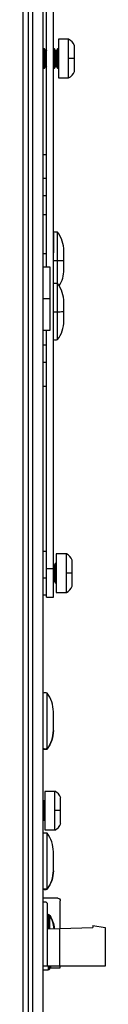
# Model space of a CAD drawing. Header units: millimetres. Extents: x 0 to 2794, y 0 to 2159.
# Tile 7 of 16: x 1260 to 1277, y 1396 to 1600. Entities that reach past the tile are written whole.
import ezdxf

# ---------------------------------------------------------------- set-up
doc = ezdxf.new("R2010")
doc.units = ezdxf.units.MM
doc.header["$LTSCALE"] = 10

msp = doc.modelspace()

# ---------------------------------------------------------------- linework, layer by layer
for p, q in [((1262.19, 1795.76), (1262.19, 348.05)), ((1264.4, 348.05), (1264.4, 1795.8)), ((1260.21, 1767.05), (1260.21, 1321.05)), ((1261.4, 1321.05), (1261.4, 1767.05)), ((1266.57, 1486.25), (1266.57, 1762.25)), ((1265.15, 1548.55), (1265.15, 1751.55)), ((1269.69, 1595.75), (1267.59, 1595.75)), ((1264.6, 1593.74), (1264.4, 1593.4)), ((1264.69, 1593.74), (1264.6, 1593.74)), ((1264.95, 1593.29), (1264.69, 1593.74)), ((1266.7, 1593.74), (1266.57, 1593.52)), ((1266.79, 1593.74), (1266.7, 1593.74)), ((1267.05, 1593.29), (1266.79, 1593.74)), ((1267.4, 1593.74), (1267.14, 1593.29)), ((1267.59, 1593.74), (1267.4, 1593.74)), ((1265.04, 1593.29), (1264.95, 1593.29)), ((1265.15, 1593.48), (1265.04, 1593.29)), ((1267.14, 1593.29), (1267.05, 1593.29)), ((1264.4, 1590.09), (1264.6, 1589.75)), ((1264.6, 1589.75), (1264.69, 1589.75)), ((1264.69, 1589.75), (1264.95, 1590.2)), ((1264.95, 1590.2), (1265.04, 1590.2)), ((1265.04, 1590.2), (1265.15, 1590.01)), ((1266.57, 1589.97), (1266.7, 1589.75)), ((1266.7, 1589.75), (1266.79, 1589.75)), ((1266.79, 1589.75), (1267.05, 1590.2)), ((1267.05, 1590.2), (1267.14, 1590.2)), ((1267.14, 1590.2), (1267.4, 1589.75)), ((1267.4, 1589.75), (1267.59, 1589.75)), ((1267.59, 1587.75), (1269.69, 1587.75)), ((1264.4, 1571.93), (1265.15, 1571.93)), ((1265.15, 1566.93), (1264.4, 1566.93)), ((1264.4, 1563.43), (1265.15, 1563.43)), ((1265.15, 1559.43), (1264.4, 1559.43)), ((1264.4, 1551.43), (1265.15, 1551.43)), ((1265.9, 1548.55), (1264.4, 1548.55)), ((1265.9, 1542.05), (1264.4, 1542.05)), ((1264.4, 1535.55), (1265.9, 1535.55)), ((1265.15, 1486.25), (1265.15, 1535.55)), ((1265.15, 1532.43), (1264.4, 1532.43)), ((1264.4, 1528.93), (1265.15, 1528.93)), ((1264.4, 1523.93), (1265.15, 1523.93)), ((1265.15, 1489.75), (1264.4, 1489.75)), ((1269.23, 1489.25), (1267.13, 1489.25)), ((1265.15, 1486.25), (1266.57, 1486.25)), ((1266.59, 1486.79), (1266.57, 1486.83)), ((1266.68, 1486.79), (1266.59, 1486.79)), ((1266.94, 1487.24), (1266.68, 1486.79)), ((1267.13, 1487.24), (1266.94, 1487.24)), ((1265.15, 1484.23), (1264.4, 1484.23)), ((1266.59, 1483.7), (1266.68, 1483.7)), ((1266.68, 1483.7), (1266.94, 1483.25)), ((1266.94, 1483.25), (1267.13, 1483.25)), ((1264.4, 1480.75), (1265.15, 1480.75)), ((1265.15, 1480.25), (1266.57, 1480.25)), ((1267.13, 1481.25), (1269.23, 1481.25)), ((1265.24, 1448.94), (1265.24, 1448.89)), ((1266.85, 1440.1), (1264.75, 1440.1)), ((1264.56, 1438.1), (1264.4, 1437.82)), ((1264.75, 1438.1), (1264.56, 1438.1)), ((1264.4, 1434.39), (1264.56, 1434.11)), ((1264.56, 1434.11), (1264.75, 1434.11)), ((1264.75, 1432.1), (1266.85, 1432.1)), ((1265.24, 1419.94), (1265.24, 1419.89)), ((1267.48, 1417.97), (1264.4, 1417.97)), ((1264.4, 1417.25), (1264.78, 1417.25)), ((1265.28, 1416.75), (1265.28, 1403.95)), ((1267.98, 1411.74), (1267.98, 1417.47)), ((1265.45, 1414.6), (1265.28, 1414.6)), ((1265.8, 1414.4), (1265.8, 1414.37)), ((1266.54, 1412.83), (1266.53, 1412.84)), ((1266.73, 1411.67), (1266.53, 1412.78)), ((1274.68, 1412.35), (1274.68, 1411.95)), ((1274.68, 1412.35), (1277.28, 1411.95)), ((1265.28, 1411.65), (1267.88, 1411.74)), ((1267.78, 1410.95), (1267.78, 1408.55)), ((1267.78, 1410.95), (1267.88, 1410.95)), ((1267.88, 1411.74), (1274.68, 1411.95)), ((1267.88, 1403.95), (1267.88, 1411.74)), ((1277.28, 1411.95), (1277.28, 1403.95)), ((1267.88, 1409.75), (1267.78, 1409.75)), ((1267.78, 1408.55), (1267.88, 1408.55)), ((1267.78, 1407.55), (1267.78, 1406.05)), ((1267.88, 1407.55), (1267.78, 1407.55)), ((1267.78, 1406.05), (1267.88, 1406.05)), ((1265.28, 1403.95), (1264.4, 1403.95)), ((1264.4, 1403.15), (1265.45, 1403.15)), ((1267.88, 1403.95), (1265.28, 1403.95)), ((1265.82, 1403.57), (1267.98, 1403.57)), ((1277.28, 1403.95), (1267.88, 1403.95)), ((1267.98, 1403.57), (1267.98, 1403.95))]:
    msp.add_line(p, q)
for centre, radius, start, end in [((1268.81, 1593.75), 2.19, 17.7595, 66.215), ((1268.81, 1589.75), 2.19, 293.785, 342.2405), ((1266.99, 1553.17), 2.66, 80.9153, 99.0846), ((1262.37, 1551.94), 6.35, 0, 37.4717), ((1262.37, 1548.06), 6.35, 328.0018, 0), ((1266.99, 1542.57), 2.66, 80.9153, 99.0847), ((1262.37, 1541.33), 6.35, 0, 37.4717), ((1262.37, 1537.45), 6.35, 322.5283, 0), ((1266.99, 1536.22), 2.66, 260.9153, 279.0847), ((1268.35, 1487.25), 2.19, 17.7595, 66.215), ((1268.35, 1483.25), 2.19, 293.785, 342.2405), ((1264.82, 1457.81), 2.66, 80.9153, 99.0847), ((1260.2, 1456.58), 6.35, 0, 37.4717), ((1260.2, 1452.7), 6.35, 322.5283, 0), ((1264.82, 1451.46), 2.66, 260.9153, 279.0847), ((1265.97, 1438.1), 2.19, 17.7595, 66.215), ((1265.97, 1434.1), 2.19, 293.785, 342.2405), ((1264.82, 1428.81), 2.66, 80.9153, 99.0847), ((1260.2, 1427.58), 6.35, 0, 37.4717), ((1260.2, 1423.7), 6.35, 322.5283, 0), ((1264.82, 1422.46), 2.66, 260.9153, 279.0847), ((1265.45, 1414.18), 0.42, 33.5024, 90), ((1260.79, 1411.1), 6, 16.8655, 33.1126), ((1265.45, 1403.57), 0.42, 270, 326.4976), ((1260.79, 1406.65), 6, 326.8799, 332.6826)]:
    msp.add_arc(centre, radius, start, end)
for points, knots in [([(1267.59, 1595.75), (1267.59, 1595.75), (1267.59, 1595.64), (1267.59, 1595.24), (1267.59, 1594.94), (1267.59, 1594.2), (1267.59, 1593.76), (1267.59, 1592.79), (1267.59, 1592.27), (1267.59, 1591.22), (1267.59, 1590.7), (1267.59, 1589.73), (1267.59, 1589.29), (1267.59, 1588.55), (1267.59, 1588.25), (1267.59, 1587.85), (1267.59, 1587.75), (1267.59, 1587.75)], [0, 0, 0, 0, 0.125, 0.125, 0.25, 0.25, 0.375, 0.375, 0.5, 0.5, 0.625, 0.625, 0.75, 0.75, 0.875, 0.875, 1, 1, 1, 1]), ([(1269.69, 1591.75), (1269.69, 1592.27), (1269.69, 1592.79), (1269.69, 1593.76), (1269.69, 1594.2), (1269.69, 1594.94), (1269.69, 1595.24), (1269.69, 1595.64), (1269.69, 1595.75), (1269.69, 1595.75)], [0, 0, 0, 0, 0.25, 0.25, 0.5, 0.5, 0.75, 0.75, 1, 1, 1, 1]), ([(1264.6, 1593.74), (1264.6, 1593.74), (1264.6, 1593.69), (1264.6, 1593.49), (1264.6, 1593.34), (1264.6, 1592.97), (1264.6, 1592.75), (1264.6, 1592.27), (1264.6, 1592.01), (1264.6, 1591.49), (1264.6, 1591.22), (1264.6, 1590.74), (1264.6, 1590.52), (1264.6, 1590.15), (1264.6, 1590), (1264.6, 1589.81), (1264.6, 1589.75), (1264.6, 1589.75)], [0, 0, 0, 0, 0.125, 0.125, 0.25, 0.25, 0.375, 0.375, 0.5, 0.5, 0.625, 0.625, 0.75, 0.75, 0.875, 0.875, 1, 1, 1, 1]), ([(1264.69, 1593.74), (1264.69, 1593.74), (1264.69, 1593.69), (1264.69, 1593.49), (1264.69, 1593.34), (1264.69, 1592.97), (1264.69, 1592.75), (1264.69, 1592.27), (1264.69, 1592.01), (1264.69, 1591.49), (1264.69, 1591.22), (1264.69, 1590.74), (1264.69, 1590.52), (1264.69, 1590.15), (1264.69, 1590), (1264.69, 1589.81), (1264.69, 1589.75), (1264.69, 1589.75)], [0, 0, 0, 0, 0.125, 0.125, 0.25, 0.25, 0.375, 0.375, 0.5, 0.5, 0.625, 0.625, 0.75, 0.75, 0.875, 0.875, 1, 1, 1, 1]), ([(1266.7, 1593.74), (1266.7, 1593.74), (1266.7, 1593.69), (1266.7, 1593.49), (1266.7, 1593.34), (1266.7, 1592.97), (1266.7, 1592.75), (1266.7, 1592.27), (1266.7, 1592.01), (1266.7, 1591.49), (1266.7, 1591.22), (1266.7, 1590.74), (1266.7, 1590.52), (1266.7, 1590.15), (1266.7, 1590), (1266.7, 1589.81), (1266.7, 1589.75), (1266.7, 1589.75)], [0, 0, 0, 0, 0.125, 0.125, 0.25, 0.25, 0.375, 0.375, 0.5, 0.5, 0.625, 0.625, 0.75, 0.75, 0.875, 0.875, 1, 1, 1, 1]), ([(1266.79, 1593.74), (1266.79, 1593.74), (1266.79, 1593.69), (1266.79, 1593.49), (1266.79, 1593.34), (1266.79, 1592.97), (1266.79, 1592.75), (1266.79, 1592.27), (1266.79, 1592.01), (1266.79, 1591.49), (1266.79, 1591.22), (1266.79, 1590.74), (1266.79, 1590.52), (1266.79, 1590.15), (1266.79, 1590), (1266.79, 1589.81), (1266.79, 1589.75), (1266.79, 1589.75)], [0, 0, 0, 0, 0.125, 0.125, 0.25, 0.25, 0.375, 0.375, 0.5, 0.5, 0.625, 0.625, 0.75, 0.75, 0.875, 0.875, 1, 1, 1, 1]), ([(1267.4, 1593.74), (1267.4, 1593.74), (1267.4, 1593.69), (1267.4, 1593.49), (1267.4, 1593.34), (1267.4, 1592.97), (1267.4, 1592.75), (1267.4, 1592.27), (1267.4, 1592.01), (1267.4, 1591.49), (1267.4, 1591.22), (1267.4, 1590.74), (1267.4, 1590.52), (1267.4, 1590.15), (1267.4, 1590), (1267.4, 1589.81), (1267.4, 1589.75), (1267.4, 1589.75)], [0, 0, 0, 0, 0.125, 0.125, 0.25, 0.25, 0.375, 0.375, 0.5, 0.5, 0.625, 0.625, 0.75, 0.75, 0.875, 0.875, 1, 1, 1, 1]), ([(1270.89, 1591.75), (1270.89, 1592.09), (1270.89, 1592.44), (1270.89, 1593.09), (1270.89, 1593.38), (1270.89, 1593.88), (1270.89, 1594.08), (1270.89, 1594.34), (1270.89, 1594.41), (1270.89, 1594.41)], [0, 0, 0, 0, 0.25, 0.25, 0.5, 0.5, 0.75, 0.75, 1, 1, 1, 1]), ([(1270.89, 1591.75), (1270.89, 1592.09), (1270.89, 1592.44), (1270.89, 1593.09), (1270.89, 1593.38), (1270.89, 1593.88), (1270.89, 1594.08), (1270.89, 1594.34), (1270.89, 1594.41), (1270.89, 1594.41)], [0, 0, 0, 0, 0.25, 0.25, 0.5, 0.5, 0.75, 0.75, 1, 1, 1, 1]), ([(1264.95, 1593.29), (1264.95, 1593.29), (1264.95, 1593.25), (1264.95, 1593.1), (1264.95, 1592.98), (1264.95, 1592.7), (1264.95, 1592.52), (1264.95, 1592.15), (1264.95, 1591.95), (1264.95, 1591.54), (1264.95, 1591.34), (1264.95, 1590.97), (1264.95, 1590.8), (1264.95, 1590.51), (1264.95, 1590.4), (1264.95, 1590.24), (1264.95, 1590.2), (1264.95, 1590.2)], [0, 0, 0, 0, 0.125, 0.125, 0.25, 0.25, 0.375, 0.375, 0.5, 0.5, 0.625, 0.625, 0.75, 0.75, 0.875, 0.875, 1, 1, 1, 1]), ([(1265.04, 1593.29), (1265.04, 1593.29), (1265.04, 1593.25), (1265.04, 1593.1), (1265.04, 1592.98), (1265.04, 1592.7), (1265.04, 1592.52), (1265.04, 1592.15), (1265.04, 1591.95), (1265.04, 1591.54), (1265.04, 1591.34), (1265.04, 1590.97), (1265.04, 1590.8), (1265.04, 1590.51), (1265.04, 1590.4), (1265.04, 1590.24), (1265.04, 1590.2), (1265.04, 1590.2)], [0, 0, 0, 0, 0.125, 0.125, 0.25, 0.25, 0.375, 0.375, 0.5, 0.5, 0.625, 0.625, 0.75, 0.75, 0.875, 0.875, 1, 1, 1, 1]), ([(1267.05, 1593.29), (1267.05, 1593.29), (1267.05, 1593.25), (1267.05, 1593.1), (1267.05, 1592.98), (1267.05, 1592.7), (1267.05, 1592.52), (1267.05, 1592.15), (1267.05, 1591.95), (1267.05, 1591.54), (1267.05, 1591.34), (1267.05, 1590.97), (1267.05, 1590.8), (1267.05, 1590.51), (1267.05, 1590.4), (1267.05, 1590.24), (1267.05, 1590.2), (1267.05, 1590.2)], [0, 0, 0, 0, 0.125, 0.125, 0.25, 0.25, 0.375, 0.375, 0.5, 0.5, 0.625, 0.625, 0.75, 0.75, 0.875, 0.875, 1, 1, 1, 1]), ([(1267.14, 1593.29), (1267.14, 1593.29), (1267.14, 1593.25), (1267.14, 1593.1), (1267.14, 1592.98), (1267.14, 1592.7), (1267.14, 1592.52), (1267.14, 1592.15), (1267.14, 1591.95), (1267.14, 1591.54), (1267.14, 1591.34), (1267.14, 1590.97), (1267.14, 1590.8), (1267.14, 1590.51), (1267.14, 1590.4), (1267.14, 1590.24), (1267.14, 1590.2), (1267.14, 1590.2)], [0, 0, 0, 0, 0.125, 0.125, 0.25, 0.25, 0.375, 0.375, 0.5, 0.5, 0.625, 0.625, 0.75, 0.75, 0.875, 0.875, 1, 1, 1, 1]), ([(1270.89, 1591.75), (1270.8, 1591.75), (1270.64, 1591.75), (1270.23, 1591.75), (1269.97, 1591.75), (1269.69, 1591.75)], [0, 0, 0, 0, 0.5, 0.5, 1, 1, 1, 1]), ([(1269.69, 1587.75), (1269.69, 1587.75), (1269.69, 1587.85), (1269.69, 1588.25), (1269.69, 1588.55), (1269.69, 1589.29), (1269.69, 1589.73), (1269.69, 1590.7), (1269.69, 1591.22), (1269.69, 1591.75)], [0, 0, 0, 0, 0.25, 0.25, 0.5, 0.5, 0.75, 0.75, 1, 1, 1, 1]), ([(1270.89, 1589.08), (1270.89, 1589.08), (1270.89, 1589.15), (1270.89, 1589.42), (1270.89, 1589.61), (1270.89, 1590.11), (1270.89, 1590.4), (1270.89, 1591.05), (1270.89, 1591.4), (1270.89, 1591.75)], [0, 0, 0, 0, 0.25, 0.25, 0.5, 0.5, 0.75, 0.75, 1, 1, 1, 1]), ([(1266.57, 1555.59), (1266.57, 1555.46), (1266.57, 1555.27), (1266.57, 1554.76), (1266.57, 1554.46), (1266.57, 1553.75), (1266.57, 1553.35), (1266.57, 1552.48), (1266.57, 1552.02), (1266.57, 1551.53)], [0, 0, 0, 0, 0.25, 0.25, 0.5, 0.5, 0.75, 0.75, 1, 1, 1, 1]), ([(1267.41, 1549.97), (1267.41, 1550.73), (1267.41, 1552.24), (1267.41, 1554.21), (1267.41, 1555.42), (1267.41, 1555.94), (1267.41, 1555.8), (1267.41, 1555.8)], [0, 0, 0, 0, 0.2492, 0.498401, 0.747601, 0.996802, 1, 1, 1, 1]), ([(1268.72, 1549.99), (1268.72, 1550.25), (1268.72, 1550.77), (1268.72, 1551.45), (1268.72, 1551.87), (1268.72, 1552.05), (1268.72, 1552), (1268.72, 1552)], [0, 0, 0, 0, 0.249134, 0.498268, 0.747403, 0.996537, 1, 1, 1, 1]), ([(1267.41, 1549.97), (1267.83, 1549.97), (1268.16, 1549.98), (1268.6, 1549.98), (1268.72, 1549.99), (1268.72, 1549.99)], [0, 0, 0, 0, 0.5, 0.5, 1, 1, 1, 1]), ([(1267.41, 1545.15), (1267.41, 1545.37), (1267.41, 1545.97), (1267.41, 1547.71), (1267.41, 1549.22), (1267.41, 1549.97)], [0, 0, 0, 0, 0.226139, 0.61307, 1, 1, 1, 1]), ([(1268.72, 1548), (1268.72, 1548.03), (1268.72, 1548.09), (1268.72, 1548.55), (1268.72, 1549.2), (1268.72, 1549.73), (1268.72, 1549.99)], [0, 0, 0, 0, 0.247417, 0.498278, 0.749139, 1, 1, 1, 1]), ([(1265.9, 1542.05), (1265.9, 1542.9), (1265.9, 1543.75), (1265.9, 1545.33), (1265.9, 1546.05), (1265.9, 1547.25), (1265.9, 1547.73), (1265.9, 1548.38), (1265.9, 1548.55), (1265.9, 1548.55)], [0, 0, 0, 0, 0.25, 0.25, 0.5, 0.5, 0.75, 0.75, 1, 1, 1, 1]), ([(1267.41, 1539.36), (1267.41, 1540.12), (1267.41, 1541.64), (1267.41, 1543.6), (1267.41, 1544.81), (1267.41, 1545.34), (1267.41, 1545.19), (1267.41, 1545.19)], [0, 0, 0, 0, 0.2492, 0.498401, 0.747601, 0.996802, 1, 1, 1, 1]), ([(1265.9, 1535.55), (1265.9, 1535.55), (1265.9, 1535.72), (1265.9, 1536.37), (1265.9, 1536.85), (1265.9, 1538.06), (1265.9, 1538.78), (1265.9, 1540.35), (1265.9, 1541.2), (1265.9, 1542.05)], [0, 0, 0, 0, 0.25, 0.25, 0.5, 0.5, 0.75, 0.75, 1, 1, 1, 1]), ([(1268.72, 1539.38), (1268.72, 1539.64), (1268.72, 1540.17), (1268.72, 1540.84), (1268.72, 1541.26), (1268.72, 1541.44), (1268.72, 1541.39), (1268.72, 1541.39)], [0, 0, 0, 0, 0.2491342, 0.4982684, 0.7474026, 0.9965368, 1, 1, 1, 1]), ([(1267.41, 1539.36), (1267.83, 1539.37), (1268.16, 1539.37), (1268.6, 1539.38), (1268.72, 1539.38), (1268.72, 1539.38)], [0, 0, 0, 0, 0.5, 0.5, 1, 1, 1, 1]), ([(1267.41, 1533.6), (1267.41, 1533.68), (1267.41, 1533.85), (1267.41, 1535.17), (1267.41, 1537.08), (1267.41, 1538.6), (1267.41, 1539.36)], [0, 0, 0, 0, 0.247586, 0.498391, 0.749195, 1, 1, 1, 1]), ([(1268.72, 1537.4), (1268.72, 1537.42), (1268.72, 1537.48), (1268.72, 1537.94), (1268.72, 1538.6), (1268.72, 1539.12), (1268.72, 1539.38)], [0, 0, 0, 0, 0.2474166, 0.4982778, 0.7491389, 1, 1, 1, 1]), ([(1267.13, 1489.25), (1267.13, 1489.25), (1267.13, 1489.14), (1267.13, 1488.74), (1267.13, 1488.44), (1267.13, 1487.7), (1267.13, 1487.26), (1267.13, 1486.29), (1267.13, 1485.77), (1267.13, 1484.72), (1267.13, 1484.2), (1267.13, 1483.23), (1267.13, 1482.79), (1267.13, 1482.05), (1267.13, 1481.75), (1267.13, 1481.35), (1267.13, 1481.25), (1267.13, 1481.25)], [0, 0, 0, 0, 0.125, 0.125, 0.25, 0.25, 0.375, 0.375, 0.5, 0.5, 0.625, 0.625, 0.75, 0.75, 0.875, 0.875, 1, 1, 1, 1]), ([(1269.23, 1485.25), (1269.23, 1485.77), (1269.23, 1486.29), (1269.23, 1487.26), (1269.23, 1487.7), (1269.23, 1488.44), (1269.23, 1488.74), (1269.23, 1489.14), (1269.23, 1489.25), (1269.23, 1489.25)], [0, 0, 0, 0, 0.25, 0.25, 0.5, 0.5, 0.75, 0.75, 1, 1, 1, 1]), ([(1270.43, 1485.25), (1270.43, 1485.59), (1270.43, 1485.94), (1270.43, 1486.59), (1270.43, 1486.88), (1270.43, 1487.38), (1270.43, 1487.58), (1270.43, 1487.84), (1270.43, 1487.91), (1270.43, 1487.91)], [0, 0, 0, 0, 0.25, 0.25, 0.5, 0.5, 0.75, 0.75, 1, 1, 1, 1]), ([(1270.43, 1485.25), (1270.43, 1485.59), (1270.43, 1485.94), (1270.43, 1486.59), (1270.43, 1486.88), (1270.43, 1487.38), (1270.43, 1487.58), (1270.43, 1487.84), (1270.43, 1487.91), (1270.43, 1487.91)], [0, 0, 0, 0, 0.25, 0.25, 0.5, 0.5, 0.75, 0.75, 1, 1, 1, 1]), ([(1270.43, 1485.25), (1270.43, 1485.59), (1270.43, 1485.94), (1270.43, 1486.59), (1270.43, 1486.88), (1270.43, 1487.38), (1270.43, 1487.58), (1270.43, 1487.84), (1270.43, 1487.91), (1270.43, 1487.91)], [0, 0, 0, 0, 0.25, 0.25, 0.5, 0.5, 0.75, 0.75, 1, 1, 1, 1]), ([(1265.15, 1480.25), (1265.15, 1480.25), (1265.15, 1480.25), (1265.15, 1480.26), (1265.15, 1480.29), (1265.15, 1480.32), (1265.15, 1480.38), (1265.15, 1480.49), (1265.15, 1480.69), (1265.15, 1480.95), (1265.15, 1481.35), (1265.15, 1481.98), (1265.15, 1482.74), (1265.15, 1483.41), (1265.15, 1483.95), (1265.15, 1484.5), (1265.15, 1485.01), (1265.15, 1485.46), (1265.15, 1485.85), (1265.15, 1486.11), (1265.15, 1486.25)], [0, 0, 0, 0, 0.02503, 0.050015, 0.074993, 0.100004, 0.125084, 0.187581, 0.250099, 0.312548, 0.375127, 0.500006, 0.624882, 0.68739, 0.749912, 0.812369, 0.874942, 0.916632, 0.958258, 1, 1, 1, 1]), ([(1266.57, 1480.25), (1266.57, 1480.25), (1266.57, 1480.4), (1266.57, 1481), (1266.57, 1481.45), (1266.57, 1482.56), (1266.57, 1483.22), (1266.57, 1484.68), (1266.57, 1485.46), (1266.57, 1486.25)], [0, 0, 0, 0, 0.25, 0.25, 0.5, 0.5, 0.75, 0.75, 1, 1, 1, 1]), ([(1266.59, 1486.79), (1266.59, 1486.79), (1266.59, 1486.75), (1266.59, 1486.6), (1266.59, 1486.48), (1266.59, 1486.2), (1266.59, 1486.02), (1266.59, 1485.65), (1266.59, 1485.45), (1266.59, 1485.04), (1266.59, 1484.84), (1266.59, 1484.47), (1266.59, 1484.3), (1266.59, 1484.01), (1266.59, 1483.9), (1266.59, 1483.74), (1266.59, 1483.7), (1266.59, 1483.7)], [0, 0, 0, 0, 0.125, 0.125, 0.25, 0.25, 0.375, 0.375, 0.5, 0.5, 0.625, 0.625, 0.75, 0.75, 0.875, 0.875, 1, 1, 1, 1]), ([(1266.68, 1486.79), (1266.68, 1486.79), (1266.68, 1486.75), (1266.68, 1486.6), (1266.68, 1486.48), (1266.68, 1486.2), (1266.68, 1486.02), (1266.68, 1485.65), (1266.68, 1485.45), (1266.68, 1485.04), (1266.68, 1484.84), (1266.68, 1484.47), (1266.68, 1484.3), (1266.68, 1484.01), (1266.68, 1483.9), (1266.68, 1483.74), (1266.68, 1483.7), (1266.68, 1483.7)], [0, 0, 0, 0, 0.125, 0.125, 0.25, 0.25, 0.375, 0.375, 0.5, 0.5, 0.625, 0.625, 0.75, 0.75, 0.875, 0.875, 1, 1, 1, 1]), ([(1266.94, 1487.24), (1266.94, 1487.24), (1266.94, 1487.19), (1266.94, 1486.99), (1266.94, 1486.84), (1266.94, 1486.47), (1266.94, 1486.25), (1266.94, 1485.77), (1266.94, 1485.51), (1266.94, 1484.99), (1266.94, 1484.72), (1266.94, 1484.24), (1266.94, 1484.02), (1266.94, 1483.65), (1266.94, 1483.5), (1266.94, 1483.31), (1266.94, 1483.25), (1266.94, 1483.25)], [0, 0, 0, 0, 0.125, 0.125, 0.25, 0.25, 0.375, 0.375, 0.5, 0.5, 0.625, 0.625, 0.75, 0.75, 0.875, 0.875, 1, 1, 1, 1]), ([(1270.43, 1485.25), (1270.34, 1485.25), (1270.18, 1485.25), (1269.77, 1485.25), (1269.51, 1485.25), (1269.23, 1485.25)], [0, 0, 0, 0, 0.5, 0.5, 1, 1, 1, 1]), ([(1269.23, 1481.25), (1269.23, 1481.25), (1269.23, 1481.35), (1269.23, 1481.75), (1269.23, 1482.05), (1269.23, 1482.79), (1269.23, 1483.23), (1269.23, 1484.2), (1269.23, 1484.72), (1269.23, 1485.25)], [0, 0, 0, 0, 0.25, 0.25, 0.5, 0.5, 0.75, 0.75, 1, 1, 1, 1]), ([(1270.43, 1482.58), (1270.43, 1482.58), (1270.43, 1482.65), (1270.43, 1482.92), (1270.43, 1483.11), (1270.43, 1483.61), (1270.43, 1483.9), (1270.43, 1484.55), (1270.43, 1484.9), (1270.43, 1485.25)], [0, 0, 0, 0, 0.25, 0.25, 0.5, 0.5, 0.75, 0.75, 1, 1, 1, 1]), ([(1265.24, 1448.89), (1265.24, 1449.08), (1265.24, 1449.46), (1265.24, 1451.05), (1265.24, 1453.12), (1265.24, 1455.44), (1265.24, 1457.64), (1265.24, 1459.36), (1265.24, 1460.35), (1265.24, 1460.34), (1265.24, 1460.34)], [0, 0, 0, 0, 0.130623, 0.261247, 0.39187, 0.522493, 0.653117, 0.78374, 0.914364, 1, 1, 1, 1]), ([(1266.55, 1452.66), (1266.55, 1452.72), (1266.55, 1452.85), (1266.55, 1453.4), (1266.55, 1454.12), (1266.55, 1454.91), (1266.55, 1455.67), (1266.55, 1456.26), (1266.55, 1456.61), (1266.55, 1456.6), (1266.55, 1456.6)], [0, 0, 0, 0, 0.130705, 0.26141, 0.392115, 0.52282, 0.653525, 0.78423, 0.914936, 1, 1, 1, 1]), ([(1266.55, 1452.66), (1266.54, 1451.98), (1266.43, 1451.31), (1265.98, 1450.03), (1265.66, 1449.43), (1265.24, 1448.89)], [0, 0, 0, 0, 0.5, 0.5, 1, 1, 1, 1]), ([(1264.75, 1440.1), (1264.75, 1440.1), (1264.75, 1440), (1264.75, 1439.6), (1264.75, 1439.3), (1264.75, 1438.56), (1264.75, 1438.12), (1264.75, 1437.15), (1264.75, 1436.63), (1264.75, 1435.58), (1264.75, 1435.06), (1264.75, 1434.09), (1264.75, 1433.64), (1264.75, 1432.9), (1264.75, 1432.61), (1264.75, 1432.21), (1264.75, 1432.1), (1264.75, 1432.1)], [0, 0, 0, 0, 0.125, 0.125, 0.25, 0.25, 0.375, 0.375, 0.5, 0.5, 0.625, 0.625, 0.75, 0.75, 0.875, 0.875, 1, 1, 1, 1]), ([(1266.85, 1436.1), (1266.85, 1436.63), (1266.85, 1437.15), (1266.85, 1438.12), (1266.85, 1438.56), (1266.85, 1439.3), (1266.85, 1439.6), (1266.85, 1440), (1266.85, 1440.1), (1266.85, 1440.1)], [0, 0, 0, 0, 0.25, 0.25, 0.5, 0.5, 0.75, 0.75, 1, 1, 1, 1]), ([(1268.05, 1436.1), (1268.05, 1436.45), (1268.05, 1436.8), (1268.05, 1437.45), (1268.05, 1437.74), (1268.05, 1438.24), (1268.05, 1438.43), (1268.05, 1438.7), (1268.05, 1438.77), (1268.05, 1438.77)], [0, 0, 0, 0, 0.25, 0.25, 0.5, 0.5, 0.75, 0.75, 1, 1, 1, 1]), ([(1268.05, 1436.1), (1268.05, 1436.45), (1268.05, 1436.8), (1268.05, 1437.45), (1268.05, 1437.74), (1268.05, 1438.24), (1268.05, 1438.43), (1268.05, 1438.7), (1268.05, 1438.77), (1268.05, 1438.77)], [0, 0, 0, 0, 0.25, 0.25, 0.5, 0.5, 0.75, 0.75, 1, 1, 1, 1]), ([(1264.56, 1438.1), (1264.56, 1438.1), (1264.56, 1438.04), (1264.56, 1437.84), (1264.56, 1437.7), (1264.56, 1437.33), (1264.56, 1437.11), (1264.56, 1436.62), (1264.56, 1436.36), (1264.56, 1435.84), (1264.56, 1435.58), (1264.56, 1435.1), (1264.56, 1434.88), (1264.56, 1434.51), (1264.56, 1434.36), (1264.56, 1434.16), (1264.56, 1434.11), (1264.56, 1434.11)], [0, 0, 0, 0, 0.125, 0.125, 0.25, 0.25, 0.375, 0.375, 0.5, 0.5, 0.625, 0.625, 0.75, 0.75, 0.875, 0.875, 1, 1, 1, 1]), ([(1266.85, 1432.1), (1266.85, 1432.1), (1266.85, 1432.21), (1266.85, 1432.61), (1266.85, 1432.9), (1266.85, 1433.64), (1266.85, 1434.09), (1266.85, 1435.06), (1266.85, 1435.58), (1266.85, 1436.1)], [0, 0, 0, 0, 0.25, 0.25, 0.5, 0.5, 0.75, 0.75, 1, 1, 1, 1]), ([(1268.05, 1436.1), (1267.96, 1436.1), (1267.8, 1436.1), (1267.39, 1436.1), (1267.13, 1436.1), (1266.85, 1436.1)], [0, 0, 0, 0, 0.5, 0.5, 1, 1, 1, 1]), ([(1268.05, 1433.44), (1268.05, 1433.44), (1268.05, 1433.51), (1268.05, 1433.77), (1268.05, 1433.97), (1268.05, 1434.46), (1268.05, 1434.76), (1268.05, 1435.4), (1268.05, 1435.75), (1268.05, 1436.1)], [0, 0, 0, 0, 0.25, 0.25, 0.5, 0.5, 0.75, 0.75, 1, 1, 1, 1]), ([(1265.24, 1419.89), (1265.24, 1420.08), (1265.24, 1420.46), (1265.24, 1422.05), (1265.24, 1424.12), (1265.24, 1426.44), (1265.24, 1428.64), (1265.24, 1430.36), (1265.24, 1431.35), (1265.24, 1431.34), (1265.24, 1431.34)], [0, 0, 0, 0, 0.130623, 0.261247, 0.39187, 0.522493, 0.653117, 0.78374, 0.914364, 1, 1, 1, 1]), ([(1266.55, 1423.66), (1266.55, 1423.72), (1266.55, 1423.85), (1266.55, 1424.4), (1266.55, 1425.12), (1266.55, 1425.91), (1266.55, 1426.67), (1266.55, 1427.26), (1266.55, 1427.61), (1266.55, 1427.6), (1266.55, 1427.6)], [0, 0, 0, 0, 0.130705, 0.26141, 0.392115, 0.52282, 0.653525, 0.78423, 0.914936, 1, 1, 1, 1]), ([(1266.55, 1423.66), (1266.54, 1422.98), (1266.43, 1422.31), (1265.98, 1421.03), (1265.66, 1420.43), (1265.24, 1419.89)], [0, 0, 0, 0, 0.5, 0.5, 1, 1, 1, 1]), ([(1264.78, 1417.25), (1264.91, 1417.25), (1265.04, 1417.2), (1265.22, 1417.01), (1265.28, 1416.88), (1265.28, 1416.75)], [0, 0, 0, 0, 0.5, 0.5, 1, 1, 1, 1]), ([(1267.48, 1417.97), (1267.61, 1417.97), (1267.74, 1417.92), (1267.92, 1417.73), (1267.98, 1417.6), (1267.98, 1417.47)], [0, 0, 0, 0, 0.5, 0.5, 1, 1, 1, 1]), ([(1265.45, 1414.54), (1265.45, 1414.56), (1265.45, 1414.59), (1265.45, 1414.13), (1265.45, 1413.26), (1265.45, 1412.35), (1265.45, 1411.79), (1265.45, 1411.66)], [0, 0, 0, 0, 0.131469, 0.394437, 0.657404, 0.920372, 1, 1, 1, 1]), ([(1265.8, 1411.67), (1265.8, 1411.8), (1265.8, 1412.37), (1265.8, 1413.25), (1265.8, 1414.12), (1265.8, 1414.31), (1265.8, 1414.4)], [0, 0, 0, 0, 0.093277, 0.395518, 0.697759, 1, 1, 1, 1]), ([(1266.53, 1412.86), (1266.55, 1412.78), (1266.59, 1412.63), (1266.64, 1412.42), (1266.68, 1412.23), (1266.71, 1412.06), (1266.73, 1411.89), (1266.75, 1411.73), (1266.76, 1411.63), (1266.76, 1411.58)], [0, 0, 0, 0, 0.190124, 0.357339, 0.501668, 0.634872, 0.751248, 0.88504, 1, 1, 1, 1]), ([(1265.45, 1403.95), (1265.45, 1403.95), (1265.45, 1403.6), (1265.45, 1403.25), (1265.45, 1403.22), (1265.45, 1403.2)], [0, 0, 0, 0, 0.002789, 0.572095, 1, 1, 1, 1]), ([(1265.8, 1403.39), (1265.8, 1403.39), (1265.8, 1403.39), (1265.8, 1403.76), (1265.8, 1403.95)], [0, 0, 0, 0, 0.494027, 1, 1, 1, 1])]:
    msp.add_open_spline(points, degree=3, knots=knots)
for points in [[(1266.57, 1549.97), (1266.85, 1549.97), (1267.14, 1549.97), (1267.41, 1549.97)], [(1266.57, 1539.36), (1266.85, 1539.36), (1267.14, 1539.36), (1267.41, 1539.36)], [(1265.24, 1448.89), (1264.96, 1448.85), (1264.68, 1448.85), (1264.4, 1448.89)], [(1265.24, 1419.89), (1264.96, 1419.85), (1264.68, 1419.85), (1264.4, 1419.89)], [(1265.8, 1414.4), (1266.12, 1413.92), (1266.37, 1413.38), (1266.54, 1412.83)], [(1266.53, 1412.78), (1266.53, 1412.8), (1266.54, 1412.81), (1266.54, 1412.83)]]:
    msp.add_open_spline(points, degree=3)

doc.saveas('drawing.dxf')
